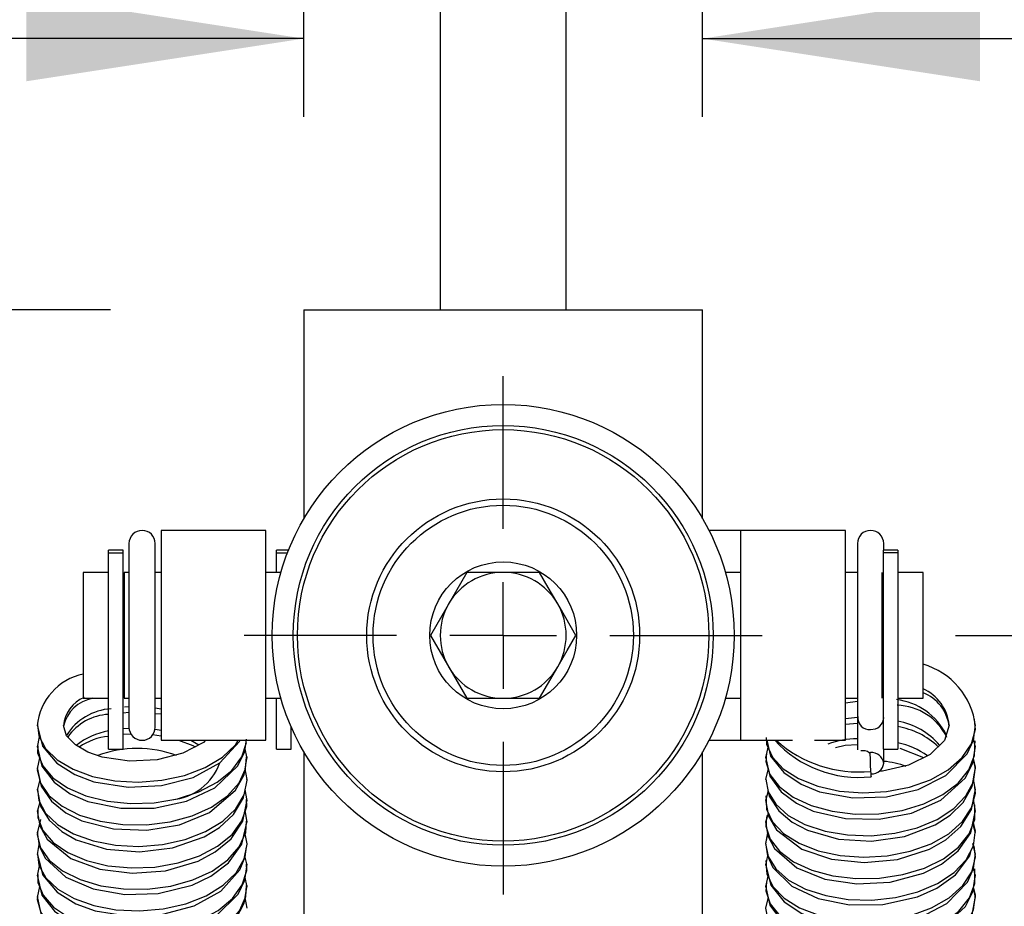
# Model space of a CAD drawing. Header units: millimetres. Extents: x 0 to 1118, y 0 to 864.
# Tile 11 of 32: x 212 to 259, y 619 to 662. Entities that reach past the tile are written whole.
import ezdxf

# ---------------------------------------------------------------- set-up
doc = ezdxf.new("R2010")
doc.units = ezdxf.units.MM
doc.header["$LTSCALE"] = 4
doc.linetypes.add('CENTERX2', pattern=[20.32, 12.7, -2.54, 2.54, -2.54])
doc.layers.add('CENTER', color=40, linetype='CENTERX2')
doc.layers.add('DIMENSIONS', color=140, linetype='Continuous', lineweight=25)
doc.styles.add('SLDTEXTSTYLE0', font='TXT', dxfattribs={"width": 0.7})
doc.dimstyles.new('SLDDIMSTYLE1', dxfattribs={"dimtxt": 8.632031, "dimasz": 13.208, "dimexe": 0, "dimexo": 0.0625, "dimgap": 2.158008, "dimtad": 0, "dimtih": 1, "dimtoh": 1, "dimrnd": 1e-09, "dimzin": 4, "dimdsep": 46, "dimtxsty": 'SLDTEXTSTYLE0', "dimsah": 1, "dimcen": 0.09, "dimadec": 0, "dimazin": 1, "dimtfac": 1, "dimtmove": 0, "dimatfit": 0, "dimfxl": 0, "dimfrac": 2, "dimtolj": 1, "dimtzin": 12, "dimarcsym": 0})
doc.dimstyles.new('SLDDIMSTYLE2', dxfattribs={"dimtxt": 8.632031, "dimasz": 13.208, "dimexe": 0, "dimexo": 0.0625, "dimgap": 2.158008, "dimtad": 0, "dimtih": 1, "dimtoh": 1, "dimrnd": 1e-09, "dimzin": 4, "dimdsep": 46, "dimtxsty": 'SLDTEXTSTYLE0', "dimsah": 1, "dimcen": 0.09, "dimadec": 0, "dimazin": 1, "dimtfac": 1, "dimtofl": 0, "dimtmove": 0, "dimatfit": 3, "dimfxl": 0, "dimfrac": 2, "dimtolj": 1, "dimtzin": 12, "dimarcsym": 0})
doc.dimstyles.new('SLDDIMSTYLE6', dxfattribs={"dimtxt": 8.632031, "dimasz": 13.208, "dimexe": 0, "dimexo": 0.0625, "dimgap": 2.158008, "dimtad": 0, "dimtih": 1, "dimtoh": 1, "dimrnd": 1e-09, "dimzin": 12, "dimdsep": 46, "dimtxsty": 'SLDTEXTSTYLE0', "dimsah": 1, "dimcen": 0.09, "dimadec": 0, "dimazin": 3, "dimtfac": 1, "dimtofl": 0, "dimtmove": 0, "dimatfit": 3, "dimfxl": 0, "dimfrac": 2, "dimtolj": 1, "dimtzin": 12, "dimarcsym": 0})

# ---------------------------------------------------------------- blocks, each defined once
blk = doc.blocks.new('_D_37')
at = {"layer": 'DIMENSIONS'}
for p, q in [((256.762, 632.397), (346.167, 632.397)), ((333.467, 632.397), (333.467, 606.298)), ((320.641, 590.647), (317.742, 590.647)), ((317.742, 590.647), (317.742, 576.928)), ((346.292, 590.647), (349.191, 590.647)), ((349.191, 590.647), (349.191, 576.928)), ((317.742, 576.928), (320.641, 576.928)), ((349.191, 576.928), (346.292, 576.928)), ((333.467, 548.897), (333.467, 574.995)), ((276.172, 548.897), (346.167, 548.897))]:
    blk.add_line(p, q, dxfattribs=at)
for points in [[(333.467, 632.397), (331.435, 619.189), (335.499, 619.189)], [(333.467, 548.897), (335.499, 562.105), (331.435, 562.105)]]:
    blk.add_solid(points, dxfattribs=at)
at = {"layer": 'DIMENSIONS', "char_height": 8.4667, "attachment_point": 1, "style": 'SLDTEXTSTYLE0'}
for s, insert in [('83.50', (317.051, 603.493)), ('3.29', (320.641, 587.842))]:
    blk.add_mtext(s, dxfattribs=dict(at, insert=insert))
blk = doc.blocks.new('_D_38')
at = {"layer": 'DIMENSIONS'}
for p, q in [((296.09, 722.23), (346.167, 722.23)), ((333.467, 722.23), (333.467, 692.965)), ((320.641, 677.313), (317.742, 677.313)), ((317.742, 677.313), (317.742, 663.594)), ((346.292, 677.313), (349.191, 677.313)), ((349.191, 677.313), (349.191, 663.594)), ((317.742, 663.594), (320.641, 663.594)), ((349.191, 663.594), (346.292, 663.594)), ((333.467, 632.397), (333.467, 661.662)), ((256.762, 632.397), (346.167, 632.397))]:
    blk.add_line(p, q, dxfattribs=at)
for points in [[(333.467, 722.23), (331.435, 709.022), (335.499, 709.022)], [(333.467, 632.397), (335.499, 645.605), (331.435, 645.605)]]:
    blk.add_solid(points, dxfattribs=at)
at = {"layer": 'DIMENSIONS', "char_height": 8.4667, "attachment_point": 1, "style": 'SLDTEXTSTYLE0'}
for s, insert in [('89.83', (317.051, 690.16)), ('3.54', (320.641, 674.508))]:
    blk.add_mtext(s, dxfattribs=dict(at, insert=insert))
blk = doc.blocks.new('_D_41')
at = {"layer": 'DIMENSIONS'}
for p, q in [((225.722, 657.097), (225.722, 673.526)), ((244.722, 657.097), (244.722, 673.526)), ((225.722, 660.826), (200.322, 660.826)), ((244.722, 660.826), (270.648, 660.826)), ((282.344, 660.826), (279.445, 660.826)), ((279.445, 660.826), (279.445, 647.107)), ((307.995, 660.826), (310.894, 660.826)), ((310.894, 660.826), (310.894, 647.107)), ((279.445, 647.107), (282.344, 647.107)), ((310.894, 647.107), (307.995, 647.107))]:
    blk.add_line(p, q, dxfattribs=at)
for points in [[(225.722, 660.826), (212.514, 662.858), (212.514, 658.794)], [(244.722, 660.826), (257.93, 658.794), (257.93, 662.858)]]:
    blk.add_solid(points, dxfattribs=at)
at = {"layer": 'DIMENSIONS', "char_height": 8.4667, "attachment_point": 1, "style": 'SLDTEXTSTYLE0'}
for s, insert in [('19.00', (278.754, 673.673)), ('0.75', (282.344, 658.021))]:
    blk.add_mtext(s, dxfattribs=dict(at, insert=insert))
blk = doc.blocks.new('_D_42')
at = {"layer": 'DIMENSIONS'}
for p, q in [((216.522, 647.897), (145.408, 647.897)), ((158.108, 647.897), (158.108, 614.048)), ((145.282, 598.397), (142.383, 598.397)), ((142.383, 598.397), (142.383, 584.678)), ((170.933, 598.397), (173.832, 598.397)), ((173.832, 598.397), (173.832, 584.678)), ((142.383, 584.678), (145.282, 584.678)), ((173.832, 584.678), (170.933, 584.678)), ((158.108, 548.897), (158.108, 582.745)), ((194.272, 548.897), (145.408, 548.897))]:
    blk.add_line(p, q, dxfattribs=at)
for points in [[(158.108, 647.897), (156.076, 634.689), (160.14, 634.689)], [(158.108, 548.897), (160.14, 562.105), (156.076, 562.105)]]:
    blk.add_solid(points, dxfattribs=at)
at = {"layer": 'DIMENSIONS', "char_height": 8.4667, "attachment_point": 1, "style": 'SLDTEXTSTYLE0'}
for s, insert in [('99.00', (141.692, 611.243)), ('3.90', (145.282, 595.592))]:
    blk.add_mtext(s, dxfattribs=dict(at, insert=insert))
blk = doc.blocks.new('SW_CENTERMARKSYMBOL_12')
at = {"layer": 'CENTER', "color": 0}
for p, q in [((0, 5.08), (0, 12.34)), ((0, 0), (0, 2.54)), ((-5.08, 0), (-12.34, 0)), ((0, 0), (-2.54, 0)), ((0, 0), (0, -2.54)), ((0, 0), (2.54, 0)), ((5.08, 0), (12.34, 0)), ((0, -5.08), (0, -12.34))]:
    blk.add_line(p, q, dxfattribs=at)

msp = doc.modelspace()

# ---------------------------------------------------------------- linework, layer by layer
for p, q in [((232.222, 705.14), (232.222, 647.897)), ((238.222, 647.897), (238.222, 699.089)), ((225.722, 647.897), (244.722, 647.897)), ((225.722, 647.897), (225.722, 637.942)), ((244.722, 637.942), (244.722, 647.897)), ((223.922, 637.397), (218.922, 637.397)), ((218.922, 637.397), (218.922, 632.397)), ((223.922, 632.397), (223.922, 637.397)), ((246.522, 637.397), (245.02, 637.397)), ((251.522, 637.397), (246.522, 637.397)), ((246.522, 637.397), (246.522, 627.397)), ((251.522, 627.397), (251.522, 637.397)), ((217.397, 636.772), (217.397, 628.022)), ((218.647, 628.022), (218.647, 636.772)), ((252.097, 636.772), (252.097, 628.47)), ((253.347, 636.461), (253.347, 636.772)), ((217.122, 636.461), (216.422, 636.461)), ((216.422, 636.323), (216.422, 636.461)), ((216.422, 636.323), (217.122, 636.323)), ((216.422, 626.972), (216.422, 636.323)), ((217.122, 636.323), (217.122, 636.461)), ((217.122, 626.972), (217.122, 636.323)), ((225, 636.461), (224.422, 636.461)), ((224.422, 636.323), (224.422, 636.461)), ((224.422, 635.397), (224.422, 636.323)), ((224.422, 636.323), (224.946, 636.323)), ((254.022, 636.461), (253.322, 636.461)), ((253.322, 636.461), (253.322, 636.323)), ((254.022, 636.323), (253.322, 636.323)), ((253.322, 636.323), (253.322, 626.972)), ((254.022, 636.461), (254.022, 636.323)), ((254.022, 636.323), (254.022, 626.972)), ((216.422, 635.397), (215.222, 635.397)), ((215.222, 635.397), (215.222, 629.397)), ((217.397, 635.397), (217.162, 635.397)), ((217.162, 635.397), (217.162, 629.397)), ((218.922, 635.397), (218.647, 635.397)), ((224.639, 635.397), (223.922, 635.397)), ((233.49, 635.397), (231.758, 632.397)), ((246.522, 635.397), (245.805, 635.397)), ((252.097, 635.397), (251.522, 635.397)), ((253.282, 629.397), (253.282, 635.397)), ((255.222, 635.397), (254.022, 635.397)), ((255.222, 629.397), (255.222, 635.397)), ((217.162, 634.897), (217.122, 634.897)), ((253.322, 634.897), (253.282, 634.897)), ((218.922, 632.397), (218.922, 627.397)), ((223.922, 627.397), (223.922, 632.397)), ((231.758, 632.397), (233.49, 629.397)), ((217.122, 629.897), (217.162, 629.897)), ((253.282, 629.897), (253.322, 629.897)), ((215.222, 629.397), (216.422, 629.397)), ((217.162, 629.397), (217.397, 629.397)), ((217.189, 628.986), (217.397, 629.011)), ((218.647, 629.397), (218.922, 629.397)), ((223.922, 629.397), (224.639, 629.397)), ((224.422, 626.972), (224.422, 629.397)), ((245.805, 629.397), (246.522, 629.397)), ((251.522, 629.397), (252.097, 629.397)), ((251.522, 629.182), (252.097, 629.257)), ((254.022, 629.397), (255.222, 629.397)), ((217.122, 628.707), (217.397, 628.736)), ((218.647, 628.945), (218.922, 628.902)), ((218.647, 628.682), (218.922, 628.657)), ((251.522, 628.437), (252.097, 628.493)), ((225.122, 626.972), (225.122, 628.039)), ((251.522, 628.17), (252.097, 628.219)), ((252.097, 628.47), (252.097, 626.948)), ((257.701, 628.051), (257.668, 628.408)), ((213.12, 627.569), (213.022, 627.067)), ((217.122, 627.957), (217.405, 627.979)), ((217.122, 627.687), (217.493, 627.711)), ((218.524, 627.668), (218.922, 627.616)), ((218.646, 627.929), (218.922, 627.876)), ((218.922, 627.397), (223.922, 627.397)), ((220.341, 627.397), (220.729, 627.182)), ((245.02, 627.397), (246.522, 627.397)), ((246.522, 627.397), (249.009, 627.397)), ((247.842, 627.134), (247.722, 626.555)), ((250.05, 627.397), (251.522, 627.397)), ((257.721, 627.064), (257.63, 627.476)), ((257.688, 627.009), (257.692, 627.142)), ((257.692, 627.142), (257.697, 627.373)), ((216.422, 626.972), (217.122, 626.972)), ((223.021, 626.553), (222.917, 627.047)), ((224.422, 626.972), (225.122, 626.972)), ((225.722, 626.852), (225.722, 553.897)), ((244.722, 553.897), (244.722, 626.852)), ((247.769, 626.781), (247.752, 626.601)), ((252.662, 626.807), (252.693, 626.809)), ((252.693, 626.809), (252.722, 626.81)), ((253.347, 626.304), (253.347, 626.972)), ((253.347, 626.972), (254.022, 626.972)), ((213.136, 626.565), (213.022, 626.043)), ((247.752, 626.601), (247.744, 626.52)), ((257.722, 626.043), (257.627, 626.514)), ((223.022, 625.533), (222.926, 626.033)), ((247.843, 626.059), (247.722, 625.531)), ((213.143, 625.521), (213.022, 625.019)), ((257.721, 625.023), (257.626, 625.551)), ((223.021, 624.513), (222.929, 625.049)), ((247.842, 624.983), (247.722, 624.508)), ((247.74, 624.751), (247.75, 624.572)), ((213.143, 624.456), (213.022, 623.996)), ((247.75, 624.572), (247.755, 624.461)), ((257.721, 624.002), (257.627, 624.589)), ((257.69, 624.07), (257.694, 624.325)), ((223.021, 623.49), (222.937, 624.046)), ((247.839, 623.909), (247.722, 623.486)), ((247.775, 623.808), (247.754, 623.55)), ((257.688, 623.94), (257.69, 624.07)), ((213.185, 623.626), (213.023, 622.976)), ((247.754, 623.55), (247.746, 623.447)), ((257.721, 622.978), (257.591, 623.444)), ((223.021, 622.465), (222.934, 622.945)), ((247.809, 622.988), (247.723, 622.466)), ((213.122, 622.521), (213.023, 621.956)), ((257.721, 621.953), (257.594, 622.488)), ((223.021, 621.442), (222.932, 621.833)), ((247.808, 621.897), (247.722, 621.444)), ((247.738, 621.668), (247.748, 621.501)), ((247.748, 621.501), (247.755, 621.392)), ((213.12, 621.424), (213.022, 620.933)), ((247.844, 620.999), (247.722, 620.421)), ((257.721, 620.932), (257.632, 621.342)), ((257.689, 620.874), (257.69, 621.013)), ((257.69, 621.013), (257.691, 621.271)), ((223.021, 620.422), (222.918, 620.921)), ((247.765, 620.623), (247.754, 620.476)), ((213.137, 620.425), (213.022, 619.909)), ((247.754, 620.476), (247.747, 620.38)), ((257.721, 619.912), (257.629, 620.381)), ((223.022, 619.402), (222.928, 619.901)), ((247.845, 619.924), (247.722, 619.397))]:
    msp.add_line(p, q)
at = {"flags": 128}
for points in [[(236.954, 635.397), (235.439, 635.397), (234.321, 635.397), (233.49, 635.397)], [(238.686, 632.397), (237.929, 633.708), (237.37, 634.676), (236.954, 635.397)], [(236.954, 629.397), (237.711, 630.708), (238.27, 631.676), (238.686, 632.397)], [(233.49, 629.397), (235.004, 629.397), (236.122, 629.397), (236.954, 629.397)], [(252.722, 627.907), (252.952, 627.946), (253.065, 627.999), (253.164, 628.071), (253.244, 628.16), (253.303, 628.261), (253.347, 628.468), (253.339, 628.504)], [(213.023, 628.135), (213.281, 627.115), (213.953, 626.316), (214.824, 625.761), (215.73, 625.417), (217.355, 625.157), (218.948, 625.238), (220.451, 625.63), (221.726, 626.32), (222.664, 627.337), (222.69, 627.397)], [(213.042, 628.133), (213.096, 627.616), (213.415, 627.014), (213.97, 626.471), (214.733, 626.016), (215.665, 625.675), (216.718, 625.467), (217.838, 625.403), (218.967, 625.492), (220.048, 625.727), (221.024, 626.102), (221.847, 626.596), (222.473, 627.188), (222.599, 627.397)], [(221.044, 627.397), (220.948, 627.297), (219.962, 626.777), (218.738, 626.465), (217.422, 626.399), (216.116, 626.599), (215.442, 626.836), (214.845, 627.176), (214.424, 627.609), (214.272, 628.109)], [(247.755, 627.523), (247.767, 627.206), (248.047, 626.598), (248.565, 626.043), (249.297, 625.572), (250.204, 625.21), (251.241, 624.98), (252.354, 624.892), (253.486, 624.956), (254.578, 625.168), (255.575, 625.521), (256.426, 625.997), (257.087, 626.575), (257.524, 627.226), (257.713, 627.92), (257.701, 628.051)], [(247.778, 627.397), (247.961, 626.64), (248.588, 625.859), (249.412, 625.305), (250.282, 624.95), (251.881, 624.656), (253.474, 624.702), (254.995, 625.061), (256.31, 625.725), (257.321, 626.756), (257.621, 627.411), (257.721, 628.14), (257.721, 628.14)], [(256.471, 628.115), (256.244, 627.388), (255.554, 626.72), (254.528, 626.217), (253.284, 625.933), (253.128, 625.929)], [(213.023, 627.113), (213.242, 626.165), (213.826, 625.403), (214.602, 624.851), (215.436, 624.486), (217.008, 624.159), (218.6, 624.171), (220.136, 624.495), (221.49, 625.133), (222.576, 626.175), (222.908, 626.858), (222.995, 627.45)], [(213.056, 627.128), (213.046, 626.796), (213.285, 626.183), (213.765, 625.617), (214.465, 625.13), (215.347, 624.749), (216.366, 624.496), (217.471, 624.385), (218.603, 624.425), (219.706, 624.613), (220.722, 624.944), (221.6, 625.401), (222.294, 625.965), (222.769, 626.606), (223, 627.295), (223, 627.295)], [(219.752, 627.397), (220.442, 627.149), (220.547, 627.085)], [(247.723, 626.602), (247.924, 625.69), (248.466, 624.948), (249.196, 624.399), (249.993, 624.025), (251.536, 623.666), (253.124, 623.643), (254.674, 623.934), (256.066, 624.544), (257.228, 625.595), (257.594, 626.305), (257.721, 627.117)], [(251.057, 627.051), (251.519, 627.169), (252.097, 627.193)], [(247.744, 626.52), (247.731, 626.387), (247.929, 625.769), (248.372, 625.193), (249.038, 624.692), (249.893, 624.292), (250.894, 624.017), (251.988, 623.882), (253.12, 623.897), (254.232, 624.061), (255.265, 624.37), (256.169, 624.808), (256.895, 625.356), (257.408, 625.987), (257.679, 626.67), (257.688, 627.009)], [(254.119, 627.02), (255.245, 626.584), (255.258, 626.575)], [(213.022, 626.09), (213.207, 625.215), (213.708, 624.494), (214.393, 623.949), (215.153, 623.568), (216.665, 623.177), (218.249, 623.119), (219.81, 623.375), (221.239, 623.957), (222.478, 625.016), (222.879, 625.753), (223.021, 626.607)], [(213.037, 626.061), (213.023, 625.978), (213.18, 625.356), (213.584, 624.771), (214.216, 624.255), (215.043, 623.838), (216.024, 623.541), (217.107, 623.383), (218.236, 623.373), (219.355, 623.513), (220.405, 623.8), (221.334, 624.218), (222.091, 624.75), (222.641, 625.369), (222.952, 626.046), (223.001, 626.612)], [(247.727, 625.544), (247.837, 624.944), (248.202, 624.351), (248.8, 623.822), (249.598, 623.387), (250.557, 623.069), (251.626, 622.887), (252.752, 622.853), (253.877, 622.969), (254.942, 623.233), (255.894, 623.631), (256.682, 624.146), (257.267, 624.753), (257.619, 625.422), (257.72, 626.122), (257.629, 626.528)], [(247.856, 624.914), (247.891, 624.74), (248.352, 624.04), (248.993, 623.501), (249.716, 623.113), (251.196, 622.691), (252.772, 622.599), (254.344, 622.821), (255.807, 623.374), (256.511, 623.831), (257.126, 624.439), (257.564, 625.201), (257.721, 626.097), (257.721, 626.097)], [(252.722, 625.919), (252.728, 625.824), (252.733, 625.749), (252.738, 625.696), (252.743, 625.667), (252.746, 625.663), (252.749, 625.685), (252.75, 625.731), (252.75, 625.8)], [(213.039, 625.062), (213.101, 624.533), (213.426, 623.932), (213.988, 623.391), (214.756, 622.939), (215.692, 622.601), (216.747, 622.396), (217.868, 622.338), (218.997, 622.429), (220.076, 622.67), (221.049, 623.047), (221.867, 623.544), (222.488, 624.138), (222.878, 624.8), (223.021, 625.497), (223.014, 625.541)], [(247.755, 624.461), (247.772, 624.123), (248.057, 623.515), (248.582, 622.962), (249.319, 622.494), (250.231, 622.136), (251.27, 621.908), (252.385, 621.826), (253.516, 621.893), (254.606, 622.11), (255.601, 622.466), (256.446, 622.945), (257.102, 623.525), (257.532, 624.178), (257.716, 624.872), (257.67, 625.307)], [(213.022, 625.066), (213.175, 624.265), (213.598, 623.588), (214.196, 623.055), (214.883, 622.661), (216.329, 622.21), (217.896, 622.082), (219.476, 622.27), (220.972, 622.793), (221.713, 623.246), (222.372, 623.862), (222.848, 624.65), (222.875, 624.793)], [(247.723, 624.554), (247.86, 623.791), (248.247, 623.137), (249.453, 622.212), (250.864, 621.731), (252.42, 621.57), (254.007, 621.723), (255.534, 622.216), (256.311, 622.663), (257.016, 623.286), (257.532, 624.098), (257.721, 625.076)], [(213.023, 624.043), (213.145, 623.318), (213.498, 622.687), (214.626, 621.766), (216.001, 621.257), (217.545, 621.061), (219.135, 621.179), (220.693, 621.641), (221.507, 622.081), (222.257, 622.711), (222.814, 623.547), (223.021, 624.566)], [(213.055, 624.069), (213.05, 623.713), (213.294, 623.1), (213.782, 622.536), (214.486, 622.052), (215.373, 621.674), (216.395, 621.425), (217.501, 621.318), (218.634, 621.361), (219.735, 621.554), (220.748, 621.888), (221.621, 622.349), (222.31, 622.914), (222.778, 623.557), (223.003, 624.247), (222.988, 624.576)], [(247.723, 623.532), (247.831, 622.844), (248.151, 622.238), (249.204, 621.323), (250.541, 620.786), (252.07, 620.556), (253.663, 620.64), (255.249, 621.069), (256.1, 621.502), (256.896, 622.136), (257.496, 622.996), (257.721, 624.055)], [(247.746, 623.447), (247.734, 623.304), (247.937, 622.686), (248.387, 622.112), (249.059, 621.612), (249.919, 621.216), (250.922, 620.945), (252.019, 620.814), (253.151, 620.832), (254.261, 621.002), (255.292, 621.313), (256.191, 621.755), (256.913, 622.305), (257.418, 622.938), (257.684, 623.622), (257.688, 623.94)], [(213.023, 623.021), (213.118, 622.372), (213.406, 621.789), (214.385, 620.883), (215.683, 620.319), (217.196, 620.055), (218.789, 620.104), (220.402, 620.501), (221.289, 620.924), (222.133, 621.563), (222.776, 622.444), (223.02, 623.544)], [(213.058, 623.119), (213.025, 622.895), (213.187, 622.273), (213.598, 621.689), (214.236, 621.176), (215.068, 620.762), (216.052, 620.468), (217.137, 620.314), (218.267, 620.308), (219.385, 620.453), (220.433, 620.743), (221.356, 621.165), (222.109, 621.699), (222.652, 622.32), (222.958, 622.998), (222.998, 623.546)], [(257.709, 623.004), (257.719, 623.075), (257.611, 623.538)], [(247.818, 622.929), (247.723, 622.486), (247.843, 621.861), (248.216, 621.269), (248.818, 620.742), (249.622, 620.31), (250.584, 619.996), (251.656, 619.818), (252.783, 619.788), (253.907, 619.908), (254.97, 620.175), (255.917, 620.577), (256.701, 621.094), (257.28, 621.704), (257.619, 622.363)], [(257.619, 622.363), (257.625, 622.374), (257.709, 623.004)], [(213.038, 621.992), (213.106, 621.45), (213.439, 620.85), (214.006, 620.311), (214.78, 619.861), (215.719, 619.527), (216.777, 619.326), (217.899, 619.271), (219.027, 619.368), (220.104, 619.611), (221.073, 619.992), (221.887, 620.492), (222.501, 621.089), (222.886, 621.752), (223.021, 622.45), (223.018, 622.468)], [(247.723, 622.512), (247.806, 621.9), (248.064, 621.342), (248.971, 620.446), (250.228, 619.855), (251.722, 619.558), (253.314, 619.572), (254.952, 619.936), (255.876, 620.349), (256.767, 620.99), (257.456, 621.893), (257.521, 622.171)], [(213.023, 622.002), (213.288, 620.97), (213.975, 620.165), (214.862, 619.61), (215.78, 619.27), (217.413, 619.021), (219.006, 619.113), (220.503, 619.517), (221.764, 620.215), (222.678, 621.228), (222.937, 621.846), (222.996, 622.32)], [(247.723, 621.491), (247.968, 620.495), (248.61, 619.707), (249.449, 619.153), (250.331, 618.802), (251.939, 618.519), (253.532, 618.577), (255.047, 618.947), (256.35, 619.619), (257.336, 620.646), (257.625, 621.292), (257.721, 622.007)], [(247.755, 621.392), (247.776, 621.039), (248.069, 620.433), (248.599, 619.882), (249.342, 619.416), (250.257, 619.061), (251.3, 618.838), (252.415, 618.759), (253.546, 618.831), (254.635, 619.051), (255.625, 619.411), (256.467, 619.893), (257.116, 620.476), (257.54, 621.13), (257.716, 621.824), (257.655, 622.362)], [(213.023, 620.98), (213.249, 620.02), (213.846, 619.251), (214.639, 618.698), (215.484, 618.337), (217.065, 618.021), (218.658, 618.044), (220.189, 618.38), (221.531, 619.027), (222.591, 620.065), (222.912, 620.738), (223.021, 621.495)], [(213.055, 620.997), (213.052, 620.629), (213.305, 620.017), (213.798, 619.455), (214.509, 618.974), (215.399, 618.599), (216.424, 618.353), (217.532, 618.25), (218.664, 618.298), (219.764, 618.494), (220.774, 618.832), (221.643, 619.296), (222.325, 619.864), (222.788, 620.509), (223.005, 621.199), (222.988, 621.52)], [(247.723, 620.469), (247.93, 619.545), (248.486, 618.796), (249.231, 618.246), (250.04, 617.875), (251.593, 617.527), (253.183, 617.515), (254.729, 617.817), (256.108, 618.436), (257.244, 619.485), (257.599, 620.186), (257.721, 620.984)], [(247.747, 620.38), (247.736, 620.22), (247.947, 619.603), (248.402, 619.03), (249.08, 618.534), (249.944, 618.14), (250.951, 617.873), (252.049, 617.746), (253.181, 617.769), (254.29, 617.941), (255.318, 618.257), (256.213, 618.702), (256.929, 619.255), (257.429, 619.889), (257.687, 620.575), (257.689, 620.874)], [(213.023, 619.957), (213.213, 619.069), (213.727, 618.341), (214.427, 617.795), (215.199, 617.416), (216.722, 617.036), (218.307, 616.989), (219.865, 617.257), (221.282, 617.849), (222.495, 618.906), (222.884, 619.633), (223.021, 620.473)], [(213.043, 619.939), (213.025, 619.811), (213.196, 619.19), (213.612, 618.608), (214.256, 618.097), (215.093, 617.685), (216.08, 617.396), (217.167, 617.245), (218.298, 617.244), (219.414, 617.392), (220.459, 617.686), (221.379, 618.111), (222.127, 618.648), (222.664, 619.271), (222.962, 619.95), (222.997, 620.488)], [(247.723, 619.399), (247.851, 618.778), (248.229, 618.187), (248.838, 617.663), (249.646, 617.233), (250.612, 616.923), (251.686, 616.749), (252.814, 616.723), (253.937, 616.847), (254.997, 617.118), (255.941, 617.523), (256.719, 618.043), (257.293, 618.654), (257.631, 619.327), (257.718, 620.027), (257.63, 620.388)], [(247.862, 618.76), (247.896, 618.595), (248.37, 617.888), (249.026, 617.347), (249.761, 616.961), (251.252, 616.549), (252.831, 616.468), (254.4, 616.702), (255.851, 617.264), (256.542, 617.723), (257.144, 618.327), (257.569, 619.081), (257.721, 619.963), (257.721, 619.963)]]:
    msp.add_lwpolyline(points, dxfattribs=at)
for radius in [11, 10, 9.8, 6.5, 6.2, 3.5]:
    msp.add_circle((235.222, 632.397), radius)
for centre, radius, start, end in [((218.022, 636.772), 0.625, 0, 180), ((252.722, 636.772), 0.625, 0, 180), ((235.222, 632.397), 3, 90, 150), ((235.222, 632.397), 3, 30, 90), ((235.222, 632.397), 3, 150, 210), ((235.222, 632.397), 3, 330, 30), ((235.222, 632.397), 3, 210, 270), ((235.222, 632.397), 3, 270, 330), ((254.25, 627.661), 3.497, 6.9696, 73.8613), ((215.778, 627.837), 2.767, 101.5917, 174.7674), ((215.89, 627.952), 1.619, 112.9541, 175.1107), ((254.342, 627.901), 2.14, 5.8704, 65.7172), ((254.479, 627.795), 2.01, 7.6462, 68.3142), ((215.972, 627.679), 1.745, 100.0631, 166.8997), ((253.588, 626.299), 3.061, 26.4395, 83.1699), ((253.922, 626.363), 2.703, 25.6813, 88.542), ((216.715, 626.195), 2.709, 93.7014, 148.0178), ((216.538, 626.146), 2.488, 92.6713, 145.6894), ((252.683, 628.48), 0.575, 174.8796, 273.9064), ((253.431, 624.98), 3.377, 40.2242, 79.9192), ((253.421, 624.438), 3.66, 46.5069, 80.5479), ((216.992, 624.49), 3.399, 99.6616, 128.3724), ((216.745, 624.535), 3.068, 96.0445, 124.139), ((218.022, 628.022), 0.625, 180, 0), ((252.176, 631.094), 5.462, 222.5995, 275.9784), ((252.163, 631.784), 5.893, 228.1265, 275.4457), ((252.061, 623.637), 3.829, 89.4605, 110.9801), ((253.257, 623.63), 3.73, 54.3198, 78.1628), ((217.784, 621.693), 5.319, 69.2926, 110.6219), ((252.363, 626.405), 0.498, 53.5143, 101.6594), ((270.59, 626.939), 17.897, 180.4188, 183.2693), ((252.776, 626.237), 0.575, 6.6671, 95.4013), ((219.216, 627.222), 2.664, 274.6312, 340.1694), ((252.782, 626.367), 0.569, 266.8567, 353.6763), ((253.128, 623.017), 3.382, 67.5623, 86.2942)]:
    msp.add_arc(centre, radius, start, end)

# ---------------------------------------------------------------- block references
at = {"layer": 'CENTER'}
msp.add_blockref('SW_CENTERMARKSYMBOL_12', (235.222, 632.397), dxfattribs=at)

# ---------------------------------------------------------------- dimensions: what is measured, and where the dimension line sits
at = {"layer": 'DIMENSIONS'}
for base, p1, p2, dimstyle, picture, middle in [((333.467, 632.397), (286.89, 722.23), (247.562, 632.397), 'SLDDIMSTYLE6', '_D_38', (333.467, 677.313)), ((158.108, 548.897), (225.722, 647.897), (203.472, 548.897), 'SLDDIMSTYLE2', '_D_42', (158.108, 598.397)), ((333.467, 632.397), (266.972, 548.897), (247.562, 632.397), 'SLDDIMSTYLE2', '_D_37', (333.467, 590.647))]:
    dim = msp.add_linear_dim(base=base, p1=p1, p2=p2, angle=90, dimstyle=dimstyle, dxfattribs=at)
    dim.commit()
    dim.dimension.update_dxf_attribs({"geometry": picture, "text_midpoint": middle, "dimtype": 160})
dim = msp.add_linear_dim(base=(244.722, 660.826), p1=(225.722, 647.897), p2=(244.722, 647.897), dimstyle='SLDDIMSTYLE1', dxfattribs=at)
dim.commit()
dim.dimension.update_dxf_attribs({"geometry": '_D_41', "text_midpoint": (295.17, 660.826), "dimtype": 160})

doc.saveas('drawing.dxf')
